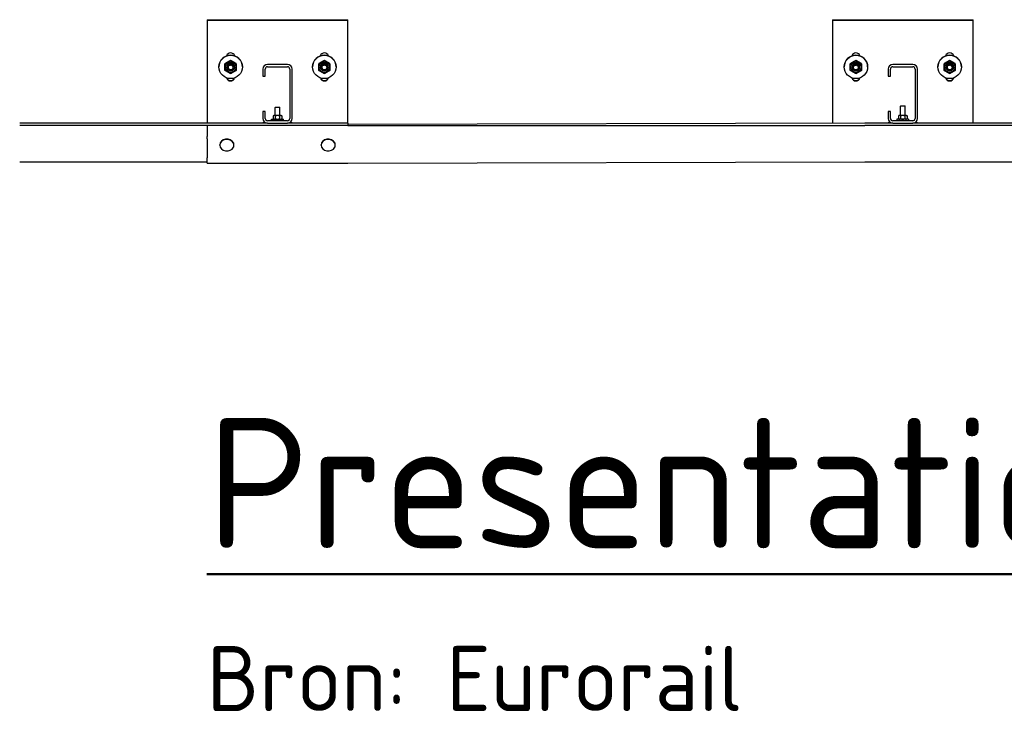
# Model space of a CAD drawing. Header units: metres. Extents: x -699 to 2316, y -1199 to 781.
# Tile 213 of 256: x -29.854 to -29.098, y 8.231 to 8.763. Entities that reach past the tile are written whole.
import ezdxf

# ---------------------------------------------------------------- set-up
doc = ezdxf.new("R2010")
doc.units = ezdxf.units.M
doc.layers.add('X-XX-AL-AANKLEDING-T25-20', color=7, linetype='Continuous', lineweight=25)
doc.layers.add('X-XX-AL-AANKLEDING-T50', color=130, linetype='Continuous', lineweight=50)
doc.styles.add('NLCS-ISO', font='NLCS-ISO.ttf')

msp = doc.modelspace()

# ---------------------------------------------------------------- linework, layer by layer
for p, q in [((-29.7101, 8.76261), (-29.7101, 8.76257)), ((-29.7101, 8.76261), (-29.60218, 8.76261)), ((-29.7101, 8.76257), (-29.60218, 8.76257)), ((-29.7101, 8.76257), (-29.7101, 8.76236)), ((-29.7101, 8.76257), (-29.60218, 8.76257)), ((-29.7101, 8.76236), (-29.60218, 8.76236)), ((-29.7101, 8.76236), (-29.7101, 8.6833)), ((-29.60218, 8.76257), (-29.60218, 8.76261)), ((-29.60218, 8.76236), (-29.60218, 8.76257)), ((-29.60218, 8.6833), (-29.60218, 8.76236)), ((-29.23021, 8.76261), (-29.23021, 8.76257)), ((-29.23021, 8.76261), (-29.12228, 8.76261)), ((-29.23021, 8.76257), (-29.12228, 8.76257)), ((-29.23021, 8.76257), (-29.23021, 8.76236)), ((-29.23021, 8.76257), (-29.12228, 8.76257)), ((-29.23021, 8.76236), (-29.12228, 8.76236)), ((-29.23021, 8.76236), (-29.23021, 8.68323)), ((-29.12228, 8.76257), (-29.12228, 8.76261)), ((-29.12228, 8.76236), (-29.12228, 8.76257)), ((-29.12228, 8.6833), (-29.12228, 8.76236)), ((-29.69643, 8.72882), (-29.69643, 8.72865)), ((-29.69357, 8.72758), (-29.69156, 8.72809)), ((-29.69211, 8.73131), (-29.69211, 8.73114)), ((-29.69156, 8.72809), (-29.69156, 8.728)), ((-29.69156, 8.72809), (-29.6901, 8.72661)), ((-29.6878, 8.72882), (-29.6878, 8.72865)), ((-29.64849, 8.72827), (-29.66378, 8.72827)), ((-29.62448, 8.72882), (-29.62448, 8.72865)), ((-29.62162, 8.72758), (-29.61961, 8.72809)), ((-29.62016, 8.73131), (-29.62016, 8.73114)), ((-29.61961, 8.72809), (-29.61961, 8.728)), ((-29.61961, 8.72809), (-29.61815, 8.72661)), ((-29.61585, 8.72882), (-29.61585, 8.72865)), ((-29.21654, 8.72882), (-29.21654, 8.72865)), ((-29.21367, 8.72758), (-29.21166, 8.72809)), ((-29.21222, 8.73131), (-29.21222, 8.73114)), ((-29.21166, 8.72809), (-29.21166, 8.728)), ((-29.21166, 8.72809), (-29.21021, 8.72661)), ((-29.2079, 8.72882), (-29.2079, 8.72865)), ((-29.1686, 8.72827), (-29.18389, 8.72827)), ((-29.14459, 8.72882), (-29.14459, 8.72865)), ((-29.14173, 8.72758), (-29.13971, 8.72809)), ((-29.14027, 8.73131), (-29.14027, 8.73114)), ((-29.13971, 8.72809), (-29.13971, 8.728)), ((-29.13971, 8.72809), (-29.13826, 8.72661)), ((-29.13595, 8.72882), (-29.13595, 8.72865)), ((-29.70111, 8.72641), (-29.70111, 8.72635)), ((-29.69499, 8.72614), (-29.69499, 8.72613)), ((-29.69412, 8.72558), (-29.69357, 8.72758)), ((-29.69412, 8.72558), (-29.69412, 8.72548)), ((-29.69357, 8.72758), (-29.69357, 8.72748)), ((-29.6901, 8.72661), (-29.6901, 8.72652)), ((-29.68923, 8.72614), (-29.68923, 8.72613)), ((-29.68312, 8.72641), (-29.68312, 8.72635)), ((-29.66738, 8.72467), (-29.66738, 8.71927)), ((-29.66558, 8.71927), (-29.66558, 8.72467)), ((-29.66378, 8.72647), (-29.64849, 8.72647)), ((-29.64669, 8.72467), (-29.64669, 8.6869)), ((-29.6449, 8.6869), (-29.6449, 8.72467)), ((-29.62916, 8.72641), (-29.62916, 8.72635)), ((-29.62304, 8.72614), (-29.62304, 8.72613)), ((-29.62218, 8.72558), (-29.62162, 8.72758)), ((-29.62218, 8.72558), (-29.62218, 8.72548)), ((-29.62162, 8.72758), (-29.62162, 8.72748)), ((-29.61815, 8.72661), (-29.61815, 8.72652)), ((-29.61729, 8.72614), (-29.61729, 8.72613)), ((-29.61117, 8.72641), (-29.61117, 8.72635)), ((-29.22121, 8.72641), (-29.22121, 8.72635)), ((-29.2151, 8.72614), (-29.2151, 8.72613)), ((-29.21423, 8.72558), (-29.21367, 8.72758)), ((-29.21423, 8.72558), (-29.21423, 8.72548)), ((-29.21367, 8.72758), (-29.21367, 8.72748)), ((-29.21021, 8.72661), (-29.21021, 8.72652)), ((-29.20934, 8.72614), (-29.20934, 8.72613)), ((-29.20323, 8.72641), (-29.20323, 8.72635)), ((-29.18749, 8.72467), (-29.18749, 8.71927)), ((-29.18569, 8.71927), (-29.18569, 8.72467)), ((-29.18389, 8.72647), (-29.1686, 8.72647)), ((-29.1668, 8.72467), (-29.1668, 8.6869)), ((-29.165, 8.6869), (-29.165, 8.72467)), ((-29.14926, 8.72641), (-29.14926, 8.72635)), ((-29.14315, 8.72614), (-29.14315, 8.72613)), ((-29.14228, 8.72558), (-29.14173, 8.72758)), ((-29.14228, 8.72558), (-29.14228, 8.72548)), ((-29.14173, 8.72758), (-29.14173, 8.72748)), ((-29.13826, 8.72661), (-29.13826, 8.72652)), ((-29.13739, 8.72614), (-29.13739, 8.72613)), ((-29.13128, 8.72641), (-29.13128, 8.72635)), ((-29.66738, 8.71927), (-29.66558, 8.71927)), ((-29.18749, 8.71927), (-29.18569, 8.71927)), ((-29.66558, 8.69229), (-29.66738, 8.69229)), ((-29.66738, 8.69229), (-29.66738, 8.6869)), ((-29.66558, 8.6869), (-29.66558, 8.69229)), ((-29.65761, 8.69553), (-29.65794, 8.6952)), ((-29.65434, 8.6952), (-29.65794, 8.6952)), ((-29.65794, 8.6892), (-29.65794, 8.6952)), ((-29.65761, 8.69553), (-29.65467, 8.69553)), ((-29.65467, 8.69553), (-29.65434, 8.6952)), ((-29.65434, 8.6892), (-29.65434, 8.6952)), ((-29.18569, 8.69229), (-29.18749, 8.69229)), ((-29.18749, 8.69229), (-29.18749, 8.6869)), ((-29.18569, 8.6869), (-29.18569, 8.69229)), ((-29.17771, 8.69661), (-29.17804, 8.69628)), ((-29.17445, 8.69628), (-29.17804, 8.69628)), ((-29.17804, 8.6892), (-29.17804, 8.69628)), ((-29.17771, 8.69661), (-29.17478, 8.69661)), ((-29.17478, 8.69661), (-29.17445, 8.69628)), ((-29.17445, 8.6892), (-29.17445, 8.69628)), ((-29.66378, 8.6833), (-29.854, 8.6833)), ((-29.66738, 8.68378), (-29.66558, 8.68378)), ((-29.66738, 8.6833), (-29.66738, 8.68378)), ((-29.66558, 8.6833), (-29.66558, 8.68378)), ((-29.64849, 8.6851), (-29.66378, 8.6851)), ((-29.66378, 8.6833), (-29.64849, 8.6833)), ((-29.66063, 8.68618), (-29.65164, 8.68618)), ((-29.66063, 8.6851), (-29.66063, 8.68618)), ((-29.65876, 8.6892), (-29.65946, 8.6888)), ((-29.65946, 8.6888), (-29.65946, 8.68658)), ((-29.65876, 8.68618), (-29.65946, 8.68658)), ((-29.65351, 8.6892), (-29.65876, 8.6892)), ((-29.6578, 8.6888), (-29.6578, 8.68658)), ((-29.65448, 8.6888), (-29.65448, 8.68658)), ((-29.65351, 8.6892), (-29.65281, 8.6888)), ((-29.65351, 8.68618), (-29.65281, 8.68658)), ((-29.65281, 8.6888), (-29.65281, 8.68658)), ((-29.65164, 8.6851), (-29.65164, 8.68618)), ((-29.60218, 8.6833), (-29.64849, 8.6833)), ((-29.64669, 8.68378), (-29.6449, 8.68378)), ((-29.64669, 8.6833), (-29.64669, 8.68378)), ((-29.6449, 8.6833), (-29.6449, 8.68378)), ((-29.20538, 8.6833), (-29.60218, 8.68222)), ((-29.60218, 8.6833), (-29.60218, 8.68155)), ((-29.18389, 8.6833), (-29.20538, 8.6833)), ((-29.18749, 8.68378), (-29.18569, 8.68378)), ((-29.18749, 8.6833), (-29.18749, 8.68378)), ((-29.18569, 8.6833), (-29.18569, 8.68378)), ((-29.1686, 8.6851), (-29.18389, 8.6851)), ((-29.18389, 8.6833), (-29.1686, 8.6833)), ((-29.17175, 8.68618), (-29.18074, 8.68618)), ((-29.18074, 8.68618), (-29.18074, 8.6851)), ((-29.17887, 8.6892), (-29.17957, 8.6888)), ((-29.17957, 8.6888), (-29.17957, 8.68658)), ((-29.17887, 8.68618), (-29.17957, 8.68658)), ((-29.17362, 8.6892), (-29.17887, 8.6892)), ((-29.17791, 8.6888), (-29.17791, 8.68658)), ((-29.17458, 8.6888), (-29.17458, 8.68658)), ((-29.17362, 8.6892), (-29.17292, 8.6888)), ((-29.17362, 8.68618), (-29.17292, 8.68658)), ((-29.17292, 8.6888), (-29.17292, 8.68658)), ((-29.17175, 8.68618), (-29.17175, 8.6851)), ((-28.70436, 8.6833), (-29.1686, 8.6833)), ((-29.1668, 8.68378), (-29.165, 8.68378)), ((-29.1668, 8.6833), (-29.1668, 8.68378)), ((-29.165, 8.6833), (-29.165, 8.68378)), ((-29.60218, 8.68155), (-29.854, 8.68155)), ((-29.60218, 8.68139), (-29.854, 8.68139)), ((-29.60218, 8.68153), (-29.7101, 8.68153)), ((-29.7101, 8.68153), (-29.7101, 8.68136)), ((-29.60218, 8.68136), (-29.7101, 8.68136)), ((-29.7101, 8.68136), (-29.7101, 8.673)), ((-29.60218, 8.68153), (-29.20538, 8.68155)), ((-29.60218, 8.68139), (-29.60218, 8.68155)), ((-29.60218, 8.68136), (-29.20538, 8.68139)), ((-28.16322, 8.68155), (-29.20538, 8.68155)), ((-28.16322, 8.68139), (-29.20538, 8.68139)), ((-29.7101, 8.67118), (-29.7101, 8.673)), ((-29.7101, 8.67118), (-29.7101, 8.65673)), ((-29.68996, 8.66787), (-29.68996, 8.66812)), ((-29.68996, 8.66812), (-29.68995, 8.66495)), ((-29.61226, 8.66787), (-29.61226, 8.66812)), ((-29.61226, 8.66812), (-29.61224, 8.66495)), ((-29.70039, 8.66626), (-29.70039, 8.66652)), ((-29.68995, 8.66495), (-29.68995, 8.66469)), ((-29.62268, 8.66626), (-29.62268, 8.66652)), ((-29.61224, 8.66495), (-29.61224, 8.66469)), ((-29.854, 8.65366), (-29.7101, 8.65366)), ((-29.7101, 8.65258), (-29.7101, 8.65673)), ((-29.7101, 8.65258), (-29.60218, 8.65258)), ((-29.60218, 8.65258), (-29.20538, 8.65366)), ((-29.20538, 8.65366), (-28.27114, 8.65366))]:
    msp.add_line(p, q)
for centre, radius, start, end in [((-29.66378, 8.72467), 0.0036, 90, 180), ((-29.64849, 8.72467), 0.0036, 0, 90), ((-29.18389, 8.72467), 0.0036, 90, 180), ((-29.1686, 8.72467), 0.0036, 0, 90), ((-29.66378, 8.72467), 0.0018, 90, 180), ((-29.64849, 8.72467), 0.0018, 0, 90), ((-29.18389, 8.72467), 0.0018, 90, 180), ((-29.1686, 8.72467), 0.0018, 0, 90), ((-29.66378, 8.6869), 0.0036, 180, 270), ((-29.66378, 8.6869), 0.0018, 180, 270), ((-29.64849, 8.6869), 0.0018, 270, 0), ((-29.64849, 8.6869), 0.0036, 270, 0), ((-29.18389, 8.6869), 0.0036, 180, 270), ((-29.18389, 8.6869), 0.0018, 180, 270), ((-29.1686, 8.6869), 0.0018, 270, 0), ((-29.1686, 8.6869), 0.0036, 270, 0)]:
    msp.add_arc(centre, radius, start, end)
for centre, major_axis, ratio, start_param, end_param in [((-29.69211, 8.73396), (-0.00324, 0), 0.999201, 3.417569, 6.007209), ((-29.62016, 8.73396), (-0.00324, 0), 0.999201, 3.417569, 6.007209), ((-29.21222, 8.73396), (-0.00324, 0), 0.999201, 3.417569, 6.007209), ((-29.14027, 8.73396), (-0.00324, 0), 0.999201, 3.417569, 6.007209), ((-29.69211, 8.72641), (-0.00899, 0), 0.999201, 3.141593, 6.283185), ((-29.69211, 8.72614), (0.00288, 0), 0.999201, 6.280368, 9.427596), ((-29.69211, 8.72609), (-0.00208, 0), 0.999201, 2.375104, 6.535604), ((-29.62016, 8.72641), (-0.00899, 0), 0.999201, 3.141593, 6.283185), ((-29.62016, 8.72614), (0.00288, 0), 0.999201, 6.280368, 9.427596), ((-29.62016, 8.72609), (-0.00208, 0), 0.999201, 2.375104, 6.535604), ((-29.21222, 8.72641), (-0.00899, 0), 0.999201, 3.141593, 6.283185), ((-29.21222, 8.72614), (0.00288, 0), 0.999201, 6.280368, 9.427596), ((-29.21222, 8.72609), (-0.00208, 0), 0.999201, 2.375104, 6.535604), ((-29.14027, 8.72641), (-0.00899, 0), 0.999201, 3.141593, 6.283185), ((-29.14027, 8.72614), (0.00288, 0), 0.999201, 6.280368, 9.427596), ((-29.14027, 8.72609), (-0.00208, 0), 0.999201, 2.375104, 6.535604), ((-29.69211, 8.72609), (-0.00208, 0), 0.999201, 0.327235, 1.219036), ((-29.69211, 8.72609), (-0.00208, 0), 0.999201, 1.414631, 2.233118), ((-29.62016, 8.72609), (-0.00208, 0), 0.999201, 0.327235, 1.219036), ((-29.62016, 8.72609), (-0.00208, 0), 0.999201, 1.414631, 2.233118), ((-29.21222, 8.72609), (-0.00208, 0), 0.999201, 0.327235, 1.219036), ((-29.21222, 8.72609), (-0.00208, 0), 0.999201, 1.414631, 2.233118), ((-29.14027, 8.72609), (-0.00208, 0), 0.999201, 0.327235, 1.219036), ((-29.14027, 8.72609), (-0.00208, 0), 0.999201, 1.414631, 2.233118), ((-29.69211, 8.71886), (0.00324, 0), 0.999201, 3.438354, 5.986424), ((-29.69211, 8.71908), (-0.00324, 0), 0.999201, 0.377662, 2.763931), ((-29.69211, 8.71908), (0.00324, 0), 0.999201, 3.519255, 5.905523), ((-29.69211, 8.71912), (0.00324, 0), 0.999201, 3.536065, 5.888713), ((-29.62016, 8.71886), (0.00324, 0), 0.999201, 3.438354, 5.986424), ((-29.62016, 8.71908), (-0.00324, 0), 0.999201, 0.377662, 2.763931), ((-29.62016, 8.71908), (0.00324, 0), 0.999201, 3.519255, 5.905523), ((-29.62016, 8.71912), (0.00324, 0), 0.999201, 3.536065, 5.888713), ((-29.21222, 8.71886), (0.00324, 0), 0.999201, 3.438354, 5.986424), ((-29.21222, 8.71908), (-0.00324, 0), 0.999201, 0.377662, 2.763931), ((-29.21222, 8.71908), (0.00324, 0), 0.999201, 3.519255, 5.905523), ((-29.21222, 8.71912), (0.00324, 0), 0.999201, 3.536065, 5.888713), ((-29.14027, 8.71886), (0.00324, 0), 0.999201, 3.438354, 5.986424), ((-29.14027, 8.71908), (-0.00324, 0), 0.999201, 0.377662, 2.763931), ((-29.14027, 8.71908), (0.00324, 0), 0.999201, 3.519255, 5.905523), ((-29.14027, 8.71912), (0.00324, 0), 0.999201, 3.536065, 5.888713), ((-29.69499, 8.66626), (0.0054, 0), 0.819152, 0.371193, 5.919962), ((-29.69499, 8.66652), (-0.0054, 0), 0.819152, 3.512786, 6.283185), ((-29.68995, 8.66901), (-0.00002, 0.00514), 0.002286, 1.795063, 2.568253), ((-29.61729, 8.66626), (0.0054, 0), 0.819152, 0.371193, 5.919962), ((-29.61729, 8.66652), (-0.0054, 0), 0.819152, 3.512786, 6.283185), ((-29.61225, 8.66901), (-0.00002, 0.00514), 0.002286, 1.795063, 2.568253)]:
    msp.add_ellipse(centre, major_axis=major_axis, ratio=ratio, start_param=start_param, end_param=end_param)
for centre, major_axis in [((-29.69211, 8.72635), (0.00899, 0)), ((-29.69211, 8.72614), (0.00405, 0)), ((-29.69211, 8.72613), (0.00288, 0)), ((-29.62016, 8.72635), (0.00899, 0)), ((-29.62016, 8.72614), (0.00405, 0)), ((-29.62016, 8.72613), (0.00288, 0)), ((-29.21222, 8.72635), (0.00899, 0)), ((-29.21222, 8.72614), (0.00405, 0)), ((-29.21222, 8.72613), (0.00288, 0)), ((-29.14027, 8.72635), (0.00899, 0)), ((-29.14027, 8.72614), (0.00405, 0)), ((-29.14027, 8.72613), (0.00288, 0))]:
    msp.add_ellipse(centre, major_axis=major_axis, ratio=0.999201)
for points in [[(-29.69211, 8.73131), (-29.69427, 8.7301), (-29.69643, 8.72882)], [(-29.69643, 8.72865), (-29.69427, 8.72987), (-29.69211, 8.73114)], [(-29.69643, 8.72367), (-29.69643, 8.72613), (-29.69643, 8.72865)], [(-29.6878, 8.72882), (-29.68995, 8.7301), (-29.69211, 8.73131)], [(-29.69211, 8.73114), (-29.68995, 8.72987), (-29.6878, 8.72865)], [(-29.6878, 8.72865), (-29.6878, 8.72613), (-29.6878, 8.72367)], [(-29.62016, 8.73131), (-29.62232, 8.7301), (-29.62448, 8.72882)], [(-29.62448, 8.72865), (-29.62232, 8.72987), (-29.62016, 8.73114)], [(-29.62448, 8.72367), (-29.62448, 8.72613), (-29.62448, 8.72865)], [(-29.61585, 8.72882), (-29.61801, 8.7301), (-29.62016, 8.73131)], [(-29.62016, 8.73114), (-29.61801, 8.72987), (-29.61585, 8.72865)], [(-29.61585, 8.72865), (-29.61585, 8.72613), (-29.61585, 8.72367)], [(-29.21222, 8.73131), (-29.21438, 8.7301), (-29.21654, 8.72882)], [(-29.21654, 8.72865), (-29.21438, 8.72987), (-29.21222, 8.73114)], [(-29.21654, 8.72367), (-29.21654, 8.72613), (-29.21654, 8.72865)], [(-29.2079, 8.72882), (-29.21006, 8.7301), (-29.21222, 8.73131)], [(-29.21222, 8.73114), (-29.21006, 8.72987), (-29.2079, 8.72865)], [(-29.2079, 8.72865), (-29.2079, 8.72613), (-29.2079, 8.72367)], [(-29.14027, 8.73131), (-29.14243, 8.7301), (-29.14459, 8.72882)], [(-29.14459, 8.72865), (-29.14243, 8.72987), (-29.14027, 8.73114)], [(-29.14459, 8.72367), (-29.14459, 8.72613), (-29.14459, 8.72865)], [(-29.13595, 8.72882), (-29.13811, 8.7301), (-29.14027, 8.73131)], [(-29.14027, 8.73114), (-29.13811, 8.72987), (-29.13595, 8.72865)], [(-29.13595, 8.72865), (-29.13595, 8.72613), (-29.13595, 8.72367)], [(-29.69211, 8.72118), (-29.69427, 8.7224), (-29.69643, 8.72367)], [(-29.6878, 8.72367), (-29.68995, 8.7224), (-29.69211, 8.72118)], [(-29.62016, 8.72118), (-29.62232, 8.7224), (-29.62448, 8.72367)], [(-29.61585, 8.72367), (-29.61801, 8.7224), (-29.62016, 8.72118)], [(-29.21222, 8.72118), (-29.21438, 8.7224), (-29.21654, 8.72367)], [(-29.2079, 8.72367), (-29.21006, 8.7224), (-29.21222, 8.72118)], [(-29.14027, 8.72118), (-29.14243, 8.7224), (-29.14459, 8.72367)], [(-29.13595, 8.72367), (-29.13811, 8.7224), (-29.14027, 8.72118)], [(-29.6578, 8.6888), (-29.65863, 8.68928), (-29.65946, 8.6888)], [(-29.65946, 8.68658), (-29.65863, 8.6861), (-29.6578, 8.68658)], [(-29.65448, 8.6888), (-29.65614, 8.68928), (-29.6578, 8.6888)], [(-29.6578, 8.68658), (-29.65614, 8.6861), (-29.65448, 8.68658)], [(-29.65281, 8.6888), (-29.65365, 8.68928), (-29.65448, 8.6888)], [(-29.65448, 8.68658), (-29.65365, 8.6861), (-29.65281, 8.68658)], [(-29.17791, 8.6888), (-29.17874, 8.68928), (-29.17957, 8.6888)], [(-29.17957, 8.68658), (-29.17874, 8.6861), (-29.17791, 8.68658)], [(-29.17458, 8.6888), (-29.17624, 8.68928), (-29.17791, 8.6888)], [(-29.17791, 8.68658), (-29.17624, 8.6861), (-29.17458, 8.68658)], [(-29.17292, 8.6888), (-29.17375, 8.68928), (-29.17458, 8.6888)], [(-29.17458, 8.68658), (-29.17375, 8.6861), (-29.17292, 8.68658)]]:
    msp.add_rational_spline(points, [1, 1.15470053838, 1], degree=2)
for points, knots in [([(-29.69357, 8.72748), (-29.69357, 8.72748), (-29.69356, 8.72748), (-29.69352, 8.72748), (-29.69349, 8.72749), (-29.69341, 8.72751), (-29.69334, 8.72752), (-29.69307, 8.72759), (-29.69279, 8.72766), (-29.69256, 8.72772), (-29.69233, 8.72778), (-29.69205, 8.72785), (-29.69178, 8.72792), (-29.69171, 8.72794), (-29.69163, 8.72797), (-29.6916, 8.72798), (-29.69156, 8.72799), (-29.69156, 8.728), (-29.69156, 8.728)], [-0.3417552, -0.3417552, -0.3417552, -0.3417552, -0.3056951, -0.3056951, -0.2627872, -0.2627872, -0.2004937, -0.2004937, 0, 0, 0, 0.2004937, 0.2004937, 0.2627872, 0.2627872, 0.3056951, 0.3056951, 0.3417552, 0.3417552, 0.3417552, 0.3417552]), ([(-29.69156, 8.728), (-29.69156, 8.728), (-29.69155, 8.72799), (-29.69152, 8.72796), (-29.6915, 8.72793), (-29.69144, 8.72787), (-29.69139, 8.72782), (-29.6912, 8.72761), (-29.691, 8.72741), (-29.69083, 8.72723), (-29.69066, 8.72706), (-29.69046, 8.72686), (-29.69026, 8.72667), (-29.69021, 8.72662), (-29.69016, 8.72656), (-29.69013, 8.72654), (-29.69011, 8.72652), (-29.6901, 8.72651), (-29.6901, 8.72652)], [-0.3417552, -0.3417552, -0.3417552, -0.3417552, -0.3056951, -0.3056951, -0.2627872, -0.2627872, -0.2004937, -0.2004937, 0, 0, 0, 0.2004937, 0.2004937, 0.2627872, 0.2627872, 0.3056951, 0.3056951, 0.3417552, 0.3417552, 0.3417552, 0.3417552]), ([(-29.62162, 8.72748), (-29.62162, 8.72748), (-29.62161, 8.72748), (-29.62158, 8.72748), (-29.62154, 8.72749), (-29.62146, 8.72751), (-29.62139, 8.72752), (-29.62112, 8.72759), (-29.62085, 8.72766), (-29.62061, 8.72772), (-29.62038, 8.72778), (-29.6201, 8.72785), (-29.61983, 8.72792), (-29.61976, 8.72794), (-29.61968, 8.72797), (-29.61965, 8.72798), (-29.61962, 8.72799), (-29.61961, 8.728), (-29.61961, 8.728)], [-0.3417552, -0.3417552, -0.3417552, -0.3417552, -0.3056951, -0.3056951, -0.2627872, -0.2627872, -0.2004937, -0.2004937, 0, 0, 0, 0.2004937, 0.2004937, 0.2627872, 0.2627872, 0.3056951, 0.3056951, 0.3417552, 0.3417552, 0.3417552, 0.3417552]), ([(-29.61961, 8.728), (-29.61961, 8.728), (-29.6196, 8.72799), (-29.61958, 8.72796), (-29.61955, 8.72793), (-29.61949, 8.72787), (-29.61944, 8.72782), (-29.61925, 8.72761), (-29.61905, 8.72741), (-29.61888, 8.72723), (-29.61871, 8.72706), (-29.61851, 8.72686), (-29.61832, 8.72667), (-29.61827, 8.72662), (-29.61821, 8.72656), (-29.61818, 8.72654), (-29.61816, 8.72652), (-29.61815, 8.72651), (-29.61815, 8.72652)], [-0.3417552, -0.3417552, -0.3417552, -0.3417552, -0.3056951, -0.3056951, -0.2627872, -0.2627872, -0.2004937, -0.2004937, 0, 0, 0, 0.2004937, 0.2004937, 0.2627872, 0.2627872, 0.3056951, 0.3056951, 0.3417552, 0.3417552, 0.3417552, 0.3417552]), ([(-29.21367, 8.72748), (-29.21367, 8.72748), (-29.21366, 8.72748), (-29.21363, 8.72748), (-29.2136, 8.72749), (-29.21352, 8.72751), (-29.21345, 8.72752), (-29.21318, 8.72759), (-29.2129, 8.72766), (-29.21267, 8.72772), (-29.21243, 8.72778), (-29.21216, 8.72785), (-29.21189, 8.72792), (-29.21182, 8.72794), (-29.21174, 8.72797), (-29.2117, 8.72798), (-29.21167, 8.72799), (-29.21166, 8.728), (-29.21166, 8.728)], [-0.3417552, -0.3417552, -0.3417552, -0.3417552, -0.3056951, -0.3056951, -0.2627872, -0.2627872, -0.2004937, -0.2004937, 0, 0, 0, 0.2004937, 0.2004937, 0.2627872, 0.2627872, 0.3056951, 0.3056951, 0.3417552, 0.3417552, 0.3417552, 0.3417552]), ([(-29.21166, 8.728), (-29.21166, 8.728), (-29.21165, 8.72799), (-29.21163, 8.72796), (-29.21161, 8.72793), (-29.21155, 8.72787), (-29.2115, 8.72782), (-29.2113, 8.72761), (-29.2111, 8.72741), (-29.21093, 8.72723), (-29.21077, 8.72706), (-29.21057, 8.72686), (-29.21037, 8.72667), (-29.21032, 8.72662), (-29.21026, 8.72656), (-29.21024, 8.72654), (-29.21021, 8.72652), (-29.21021, 8.72651), (-29.21021, 8.72652)], [-0.3417552, -0.3417552, -0.3417552, -0.3417552, -0.3056951, -0.3056951, -0.2627872, -0.2627872, -0.2004937, -0.2004937, 0, 0, 0, 0.2004937, 0.2004937, 0.2627872, 0.2627872, 0.3056951, 0.3056951, 0.3417552, 0.3417552, 0.3417552, 0.3417552]), ([(-29.14173, 8.72748), (-29.14173, 8.72748), (-29.14172, 8.72748), (-29.14168, 8.72748), (-29.14165, 8.72749), (-29.14157, 8.72751), (-29.1415, 8.72752), (-29.14123, 8.72759), (-29.14095, 8.72766), (-29.14072, 8.72772), (-29.14049, 8.72778), (-29.14021, 8.72785), (-29.13994, 8.72792), (-29.13987, 8.72794), (-29.13979, 8.72797), (-29.13976, 8.72798), (-29.13972, 8.72799), (-29.13971, 8.728), (-29.13971, 8.728)], [-0.3417552, -0.3417552, -0.3417552, -0.3417552, -0.3056951, -0.3056951, -0.2627872, -0.2627872, -0.2004937, -0.2004937, 0, 0, 0, 0.2004937, 0.2004937, 0.2627872, 0.2627872, 0.3056951, 0.3056951, 0.3417552, 0.3417552, 0.3417552, 0.3417552]), ([(-29.13971, 8.728), (-29.13971, 8.728), (-29.13971, 8.72799), (-29.13968, 8.72796), (-29.13966, 8.72793), (-29.1396, 8.72787), (-29.13955, 8.72782), (-29.13936, 8.72761), (-29.13916, 8.72741), (-29.13899, 8.72723), (-29.13882, 8.72706), (-29.13862, 8.72686), (-29.13842, 8.72667), (-29.13837, 8.72662), (-29.13831, 8.72656), (-29.13829, 8.72654), (-29.13827, 8.72652), (-29.13826, 8.72651), (-29.13826, 8.72652)], [-0.3417552, -0.3417552, -0.3417552, -0.3417552, -0.3056951, -0.3056951, -0.2627872, -0.2627872, -0.2004937, -0.2004937, 0, 0, 0, 0.2004937, 0.2004937, 0.2627872, 0.2627872, 0.3056951, 0.3056951, 0.3417552, 0.3417552, 0.3417552, 0.3417552]), ([(-29.69412, 8.72548), (-29.69412, 8.72548), (-29.69412, 8.72549), (-29.69411, 8.72552), (-29.6941, 8.72555), (-29.69408, 8.72562), (-29.69406, 8.72569), (-29.69399, 8.72595), (-29.69391, 8.72623), (-29.69384, 8.72646), (-29.69378, 8.72669), (-29.6937, 8.72697), (-29.69363, 8.72724), (-29.69361, 8.72731), (-29.69359, 8.7274), (-29.69358, 8.72743), (-29.69357, 8.72747), (-29.69357, 8.72748), (-29.69357, 8.72748)], [-0.3417552, -0.3417552, -0.3417552, -0.3417552, -0.3056951, -0.3056951, -0.2627872, -0.2627872, -0.2004937, -0.2004937, 0, 0, 0, 0.2004937, 0.2004937, 0.2627872, 0.2627872, 0.3056951, 0.3056951, 0.3417552, 0.3417552, 0.3417552, 0.3417552]), ([(-29.69267, 8.724), (-29.69267, 8.724), (-29.69268, 8.724), (-29.6927, 8.72402), (-29.69272, 8.72405), (-29.69278, 8.7241), (-29.69283, 8.72415), (-29.69303, 8.72434), (-29.69323, 8.72455), (-29.6934, 8.72472), (-29.69356, 8.72489), (-29.69376, 8.72509), (-29.69396, 8.7253), (-29.69401, 8.72535), (-29.69407, 8.72542), (-29.69409, 8.72544), (-29.69412, 8.72547), (-29.69412, 8.72548), (-29.69412, 8.72548)], [-0.3342887, -0.3342887, -0.3342887, -0.3342887, -0.3056951, -0.3056951, -0.2627872, -0.2627872, -0.2004937, -0.2004937, 0, 0, 0, 0.2004937, 0.2004937, 0.2627872, 0.2627872, 0.3056951, 0.3056951, 0.3397783, 0.3397783, 0.3397783, 0.3397783]), ([(-29.69066, 8.72452), (-29.69066, 8.72451), (-29.69067, 8.72451), (-29.6907, 8.7245), (-29.69073, 8.72449), (-29.69081, 8.72446), (-29.69088, 8.72444), (-29.69115, 8.72437), (-29.69143, 8.7243), (-29.69166, 8.72424), (-29.6919, 8.72418), (-29.69217, 8.72411), (-29.69244, 8.72404), (-29.69251, 8.72403), (-29.69259, 8.72401), (-29.69263, 8.724), (-29.69266, 8.724), (-29.69266, 8.724), (-29.69267, 8.724)], [-0.336181, -0.336181, -0.336181, -0.336181, -0.3056951, -0.3056951, -0.2627872, -0.2627872, -0.2004937, -0.2004937, 0, 0, 0, 0.2004937, 0.2004937, 0.2627872, 0.2627872, 0.3056951, 0.3056951, 0.3342869, 0.3342869, 0.3342869, 0.3342869]), ([(-29.69267, 8.724), (-29.69267, 8.724), (-29.69267, 8.724), (-29.69267, 8.724), (-29.69267, 8.724), (-29.69267, 8.724), (-29.69267, 8.724), (-29.69267, 8.724), (-29.69267, 8.724), (-29.69267, 8.724), (-29.69267, 8.724), (-29.69267, 8.724)], [6.2827399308, 6.2827399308, 6.2827399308, 6.2827399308, 6.2829180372, 6.2829180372, 6.2830961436, 6.2830961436, 6.28327425, 6.28327425, 6.2834523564, 6.2834523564, 6.2836304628, 6.2836304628, 6.2836304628, 6.2836304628]), ([(-29.6901, 8.72652), (-29.6901, 8.72651), (-29.6901, 8.7265), (-29.69011, 8.72647), (-29.69012, 8.72643), (-29.69014, 8.72635), (-29.69016, 8.72628), (-29.69024, 8.726), (-29.69031, 8.72573), (-29.69038, 8.72549), (-29.69044, 8.72526), (-29.69052, 8.72499), (-29.69059, 8.72473), (-29.69061, 8.72466), (-29.69064, 8.72458), (-29.69065, 8.72455), (-29.69065, 8.72452), (-29.69066, 8.72452), (-29.69066, 8.72452)], [-0.3417552, -0.3417552, -0.3417552, -0.3417552, -0.3056951, -0.3056951, -0.2627872, -0.2627872, -0.2004937, -0.2004937, 0, 0, 0, 0.2004937, 0.2004937, 0.2627872, 0.2627872, 0.3056951, 0.3056951, 0.3361836, 0.3361836, 0.3361836, 0.3361836]), ([(-29.69066, 8.72452), (-29.69066, 8.72452), (-29.69066, 8.72452), (-29.69066, 8.72452), (-29.69066, 8.72452), (-29.69066, 8.72452), (-29.69066, 8.72452), (-29.69066, 8.72452), (-29.69066, 8.72452), (-29.69066, 8.72452), (-29.69066, 8.72452), (-29.69066, 8.72452)], [5.2357432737, 5.2357432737, 5.2357432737, 5.2357432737, 5.2358411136, 5.2358411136, 5.2359389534, 5.2359389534, 5.2360367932, 5.2360367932, 5.2361346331, 5.2361346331, 5.2362324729, 5.2362324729, 5.2362324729, 5.2362324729]), ([(-29.62218, 8.72548), (-29.62218, 8.72548), (-29.62217, 8.72549), (-29.62216, 8.72552), (-29.62215, 8.72555), (-29.62213, 8.72562), (-29.62211, 8.72569), (-29.62204, 8.72595), (-29.62196, 8.72623), (-29.6219, 8.72646), (-29.62183, 8.72669), (-29.62176, 8.72697), (-29.62168, 8.72724), (-29.62166, 8.72731), (-29.62164, 8.7274), (-29.62163, 8.72743), (-29.62162, 8.72747), (-29.62162, 8.72748), (-29.62162, 8.72748)], [-0.3417552, -0.3417552, -0.3417552, -0.3417552, -0.3056951, -0.3056951, -0.2627872, -0.2627872, -0.2004937, -0.2004937, 0, 0, 0, 0.2004937, 0.2004937, 0.2627872, 0.2627872, 0.3056951, 0.3056951, 0.3417552, 0.3417552, 0.3417552, 0.3417552]), ([(-29.62072, 8.724), (-29.62072, 8.724), (-29.62073, 8.724), (-29.62075, 8.72402), (-29.62078, 8.72405), (-29.62083, 8.7241), (-29.62089, 8.72415), (-29.62108, 8.72434), (-29.62128, 8.72455), (-29.62145, 8.72472), (-29.62162, 8.72489), (-29.62182, 8.72509), (-29.62201, 8.7253), (-29.62206, 8.72535), (-29.62212, 8.72542), (-29.62214, 8.72544), (-29.62217, 8.72547), (-29.62217, 8.72548), (-29.62218, 8.72548)], [-0.3342887, -0.3342887, -0.3342887, -0.3342887, -0.3056951, -0.3056951, -0.2627872, -0.2627872, -0.2004937, -0.2004937, 0, 0, 0, 0.2004937, 0.2004937, 0.2627872, 0.2627872, 0.3056951, 0.3056951, 0.3397783, 0.3397783, 0.3397783, 0.3397783]), ([(-29.61871, 8.72452), (-29.61871, 8.72451), (-29.61872, 8.72451), (-29.61875, 8.7245), (-29.61879, 8.72449), (-29.61887, 8.72446), (-29.61894, 8.72444), (-29.61921, 8.72437), (-29.61948, 8.7243), (-29.61972, 8.72424), (-29.61995, 8.72418), (-29.62023, 8.72411), (-29.62049, 8.72404), (-29.62056, 8.72403), (-29.62065, 8.72401), (-29.62068, 8.724), (-29.62071, 8.724), (-29.62072, 8.724), (-29.62072, 8.724)], [-0.336181, -0.336181, -0.336181, -0.336181, -0.3056951, -0.3056951, -0.2627872, -0.2627872, -0.2004937, -0.2004937, 0, 0, 0, 0.2004937, 0.2004937, 0.2627872, 0.2627872, 0.3056951, 0.3056951, 0.3342869, 0.3342869, 0.3342869, 0.3342869]), ([(-29.62072, 8.724), (-29.62072, 8.724), (-29.62072, 8.724), (-29.62072, 8.724), (-29.62072, 8.724), (-29.62072, 8.724), (-29.62072, 8.724), (-29.62072, 8.724), (-29.62072, 8.724), (-29.62072, 8.724), (-29.62072, 8.724), (-29.62072, 8.724)], [6.2827399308, 6.2827399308, 6.2827399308, 6.2827399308, 6.2829180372, 6.2829180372, 6.2830961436, 6.2830961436, 6.28327425, 6.28327425, 6.2834523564, 6.2834523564, 6.2836304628, 6.2836304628, 6.2836304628, 6.2836304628]), ([(-29.61815, 8.72652), (-29.61815, 8.72651), (-29.61816, 8.7265), (-29.61816, 8.72647), (-29.61817, 8.72643), (-29.6182, 8.72635), (-29.61822, 8.72628), (-29.61829, 8.726), (-29.61837, 8.72573), (-29.61843, 8.72549), (-29.6185, 8.72526), (-29.61857, 8.72499), (-29.61865, 8.72473), (-29.61867, 8.72466), (-29.61869, 8.72458), (-29.6187, 8.72455), (-29.61871, 8.72452), (-29.61871, 8.72452), (-29.61871, 8.72452)], [-0.3417552, -0.3417552, -0.3417552, -0.3417552, -0.3056951, -0.3056951, -0.2627872, -0.2627872, -0.2004937, -0.2004937, 0, 0, 0, 0.2004937, 0.2004937, 0.2627872, 0.2627872, 0.3056951, 0.3056951, 0.3361836, 0.3361836, 0.3361836, 0.3361836]), ([(-29.61871, 8.72452), (-29.61871, 8.72452), (-29.61871, 8.72452), (-29.61871, 8.72452), (-29.61871, 8.72452), (-29.61871, 8.72452), (-29.61871, 8.72452), (-29.61871, 8.72452), (-29.61871, 8.72452), (-29.61871, 8.72452), (-29.61871, 8.72452), (-29.61871, 8.72452)], [5.2357432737, 5.2357432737, 5.2357432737, 5.2357432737, 5.2358411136, 5.2358411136, 5.2359389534, 5.2359389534, 5.2360367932, 5.2360367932, 5.2361346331, 5.2361346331, 5.2362324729, 5.2362324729, 5.2362324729, 5.2362324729]), ([(-29.21423, 8.72548), (-29.21423, 8.72548), (-29.21423, 8.72549), (-29.21422, 8.72552), (-29.21421, 8.72555), (-29.21419, 8.72562), (-29.21417, 8.72569), (-29.21409, 8.72595), (-29.21402, 8.72623), (-29.21395, 8.72646), (-29.21389, 8.72669), (-29.21381, 8.72697), (-29.21374, 8.72724), (-29.21372, 8.72731), (-29.21369, 8.7274), (-29.21369, 8.72743), (-29.21368, 8.72747), (-29.21367, 8.72748), (-29.21367, 8.72748)], [-0.3417552, -0.3417552, -0.3417552, -0.3417552, -0.3056951, -0.3056951, -0.2627872, -0.2627872, -0.2004937, -0.2004937, 0, 0, 0, 0.2004937, 0.2004937, 0.2627872, 0.2627872, 0.3056951, 0.3056951, 0.3417552, 0.3417552, 0.3417552, 0.3417552]), ([(-29.21278, 8.724), (-29.21278, 8.724), (-29.21279, 8.724), (-29.21281, 8.72402), (-29.21283, 8.72405), (-29.21289, 8.7241), (-29.21294, 8.72415), (-29.21313, 8.72434), (-29.21333, 8.72455), (-29.2135, 8.72472), (-29.21367, 8.72489), (-29.21387, 8.72509), (-29.21407, 8.7253), (-29.21412, 8.72535), (-29.21418, 8.72542), (-29.2142, 8.72544), (-29.21422, 8.72547), (-29.21423, 8.72548), (-29.21423, 8.72548)], [-0.3342887, -0.3342887, -0.3342887, -0.3342887, -0.3056951, -0.3056951, -0.2627872, -0.2627872, -0.2004937, -0.2004937, 0, 0, 0, 0.2004937, 0.2004937, 0.2627872, 0.2627872, 0.3056951, 0.3056951, 0.3397783, 0.3397783, 0.3397783, 0.3397783]), ([(-29.21277, 8.724), (-29.21278, 8.724), (-29.21278, 8.724), (-29.21278, 8.724), (-29.21278, 8.724), (-29.21278, 8.724), (-29.21278, 8.724), (-29.21278, 8.724), (-29.21278, 8.724), (-29.21278, 8.724), (-29.21278, 8.724), (-29.21278, 8.724)], [6.2827399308, 6.2827399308, 6.2827399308, 6.2827399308, 6.2829180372, 6.2829180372, 6.2830961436, 6.2830961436, 6.28327425, 6.28327425, 6.2834523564, 6.2834523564, 6.2836304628, 6.2836304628, 6.2836304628, 6.2836304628]), ([(-29.21077, 8.72452), (-29.21077, 8.72451), (-29.21078, 8.72451), (-29.21081, 8.7245), (-29.21084, 8.72449), (-29.21092, 8.72446), (-29.21099, 8.72444), (-29.21126, 8.72437), (-29.21154, 8.7243), (-29.21177, 8.72424), (-29.212, 8.72418), (-29.21228, 8.72411), (-29.21255, 8.72404), (-29.21262, 8.72403), (-29.2127, 8.72401), (-29.21273, 8.724), (-29.21276, 8.724), (-29.21277, 8.724), (-29.21277, 8.724)], [-0.336181, -0.336181, -0.336181, -0.336181, -0.3056951, -0.3056951, -0.2627872, -0.2627872, -0.2004937, -0.2004937, 0, 0, 0, 0.2004937, 0.2004937, 0.2627872, 0.2627872, 0.3056951, 0.3056951, 0.3342869, 0.3342869, 0.3342869, 0.3342869]), ([(-29.21076, 8.72452), (-29.21076, 8.72452), (-29.21076, 8.72452), (-29.21076, 8.72452), (-29.21077, 8.72452), (-29.21077, 8.72452), (-29.21077, 8.72452), (-29.21077, 8.72452), (-29.21077, 8.72452), (-29.21077, 8.72452), (-29.21077, 8.72452), (-29.21077, 8.72452)], [5.2357432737, 5.2357432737, 5.2357432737, 5.2357432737, 5.2358411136, 5.2358411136, 5.2359389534, 5.2359389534, 5.2360367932, 5.2360367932, 5.2361346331, 5.2361346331, 5.2362324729, 5.2362324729, 5.2362324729, 5.2362324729]), ([(-29.21021, 8.72652), (-29.21021, 8.72651), (-29.21021, 8.7265), (-29.21022, 8.72647), (-29.21023, 8.72643), (-29.21025, 8.72635), (-29.21027, 8.72628), (-29.21034, 8.726), (-29.21042, 8.72573), (-29.21049, 8.72549), (-29.21055, 8.72526), (-29.21063, 8.72499), (-29.2107, 8.72473), (-29.21072, 8.72466), (-29.21074, 8.72458), (-29.21075, 8.72455), (-29.21076, 8.72452), (-29.21076, 8.72452), (-29.21076, 8.72452)], [-0.3417552, -0.3417552, -0.3417552, -0.3417552, -0.3056951, -0.3056951, -0.2627872, -0.2627872, -0.2004937, -0.2004937, 0, 0, 0, 0.2004937, 0.2004937, 0.2627872, 0.2627872, 0.3056951, 0.3056951, 0.3361836, 0.3361836, 0.3361836, 0.3361836]), ([(-29.14228, 8.72548), (-29.14228, 8.72548), (-29.14228, 8.72549), (-29.14227, 8.72552), (-29.14226, 8.72555), (-29.14224, 8.72562), (-29.14222, 8.72569), (-29.14214, 8.72595), (-29.14207, 8.72623), (-29.142, 8.72646), (-29.14194, 8.72669), (-29.14186, 8.72697), (-29.14179, 8.72724), (-29.14177, 8.72731), (-29.14175, 8.7274), (-29.14174, 8.72743), (-29.14173, 8.72747), (-29.14173, 8.72748), (-29.14173, 8.72748)], [-0.3417552, -0.3417552, -0.3417552, -0.3417552, -0.3056951, -0.3056951, -0.2627872, -0.2627872, -0.2004937, -0.2004937, 0, 0, 0, 0.2004937, 0.2004937, 0.2627872, 0.2627872, 0.3056951, 0.3056951, 0.3417552, 0.3417552, 0.3417552, 0.3417552]), ([(-29.14083, 8.724), (-29.14083, 8.724), (-29.14084, 8.724), (-29.14086, 8.72402), (-29.14088, 8.72405), (-29.14094, 8.7241), (-29.14099, 8.72415), (-29.14119, 8.72434), (-29.14139, 8.72455), (-29.14156, 8.72472), (-29.14172, 8.72489), (-29.14192, 8.72509), (-29.14212, 8.7253), (-29.14217, 8.72535), (-29.14223, 8.72542), (-29.14225, 8.72544), (-29.14227, 8.72547), (-29.14228, 8.72548), (-29.14228, 8.72548)], [-0.3342887, -0.3342887, -0.3342887, -0.3342887, -0.3056951, -0.3056951, -0.2627872, -0.2627872, -0.2004937, -0.2004937, 0, 0, 0, 0.2004937, 0.2004937, 0.2627872, 0.2627872, 0.3056951, 0.3056951, 0.3397783, 0.3397783, 0.3397783, 0.3397783]), ([(-29.13882, 8.72452), (-29.13882, 8.72451), (-29.13883, 8.72451), (-29.13886, 8.7245), (-29.13889, 8.72449), (-29.13897, 8.72446), (-29.13904, 8.72444), (-29.13931, 8.72437), (-29.13959, 8.7243), (-29.13982, 8.72424), (-29.14006, 8.72418), (-29.14033, 8.72411), (-29.1406, 8.72404), (-29.14067, 8.72403), (-29.14075, 8.72401), (-29.14079, 8.724), (-29.14082, 8.724), (-29.14082, 8.724), (-29.14083, 8.724)], [-0.336181, -0.336181, -0.336181, -0.336181, -0.3056951, -0.3056951, -0.2627872, -0.2627872, -0.2004937, -0.2004937, 0, 0, 0, 0.2004937, 0.2004937, 0.2627872, 0.2627872, 0.3056951, 0.3056951, 0.3342869, 0.3342869, 0.3342869, 0.3342869]), ([(-29.14083, 8.724), (-29.14083, 8.724), (-29.14083, 8.724), (-29.14083, 8.724), (-29.14083, 8.724), (-29.14083, 8.724), (-29.14083, 8.724), (-29.14083, 8.724), (-29.14083, 8.724), (-29.14083, 8.724), (-29.14083, 8.724), (-29.14083, 8.724)], [6.2827399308, 6.2827399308, 6.2827399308, 6.2827399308, 6.2829180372, 6.2829180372, 6.2830961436, 6.2830961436, 6.28327425, 6.28327425, 6.2834523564, 6.2834523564, 6.2836304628, 6.2836304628, 6.2836304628, 6.2836304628]), ([(-29.13826, 8.72652), (-29.13826, 8.72651), (-29.13826, 8.7265), (-29.13827, 8.72647), (-29.13828, 8.72643), (-29.1383, 8.72635), (-29.13832, 8.72628), (-29.1384, 8.726), (-29.13847, 8.72573), (-29.13854, 8.72549), (-29.1386, 8.72526), (-29.13868, 8.72499), (-29.13875, 8.72473), (-29.13877, 8.72466), (-29.1388, 8.72458), (-29.1388, 8.72455), (-29.13881, 8.72452), (-29.13882, 8.72452), (-29.13882, 8.72452)], [-0.3417552, -0.3417552, -0.3417552, -0.3417552, -0.3056951, -0.3056951, -0.2627872, -0.2627872, -0.2004937, -0.2004937, 0, 0, 0, 0.2004937, 0.2004937, 0.2627872, 0.2627872, 0.3056951, 0.3056951, 0.3361836, 0.3361836, 0.3361836, 0.3361836]), ([(-29.13882, 8.72452), (-29.13882, 8.72452), (-29.13882, 8.72452), (-29.13882, 8.72452), (-29.13882, 8.72452), (-29.13882, 8.72452), (-29.13882, 8.72452), (-29.13882, 8.72452), (-29.13882, 8.72452), (-29.13882, 8.72452), (-29.13882, 8.72452), (-29.13882, 8.72452)], [5.2357432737, 5.2357432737, 5.2357432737, 5.2357432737, 5.2358411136, 5.2358411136, 5.2359389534, 5.2359389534, 5.2360367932, 5.2360367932, 5.2361346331, 5.2361346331, 5.2362324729, 5.2362324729, 5.2362324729, 5.2362324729])]:
    msp.add_open_spline(points, degree=3, knots=knots)

# ---------------------------------------------------------------- texts
at = {"layer": 'X-XX-AL-AANKLEDING-T25-20', "style": 'NLCS-ISO'}
msp.add_text('Bron: Eurorail', height=0.05, dxfattribs=at).set_placement((-29.71047, 8.23203))
at = {"layer": 'X-XX-AL-AANKLEDING-T50', "style": 'NLCS-ISO'}
msp.add_text('%%UPresentatieplaatje Eco-safe', height=0.1, dxfattribs=at).set_placement((-29.71047, 8.35703))

doc.saveas('drawing.dxf')
